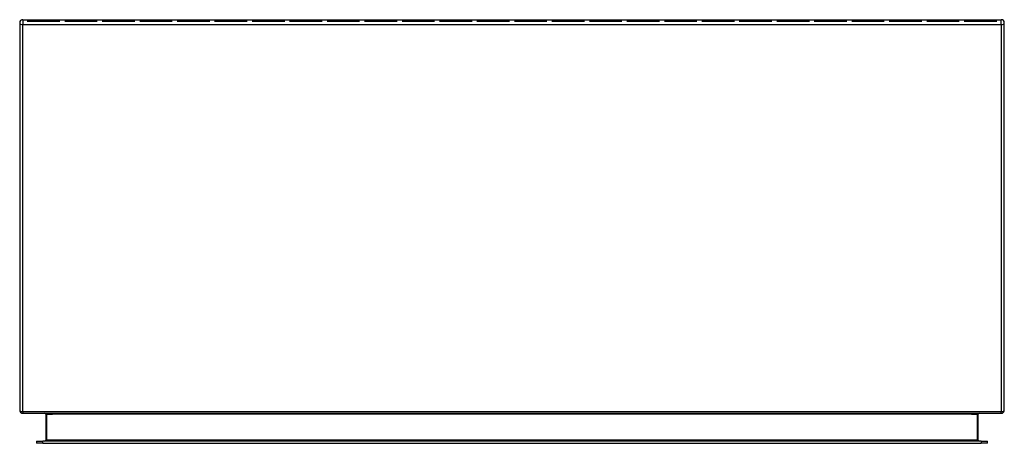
# Model space of a CAD drawing. Header units: inches. Extents: x 19.7 to 49.7, y 11.1 to 24.
import ezdxf

# ---------------------------------------------------------------- set-up
doc = ezdxf.new("R2010")
doc.units = ezdxf.units.IN
doc.header["$MEASUREMENT"] = 0
doc.layers.add('Visible Edges(ANSI)', color=7, linetype='Continuous', lineweight=25)
doc.layers.add('Visible Tangent Edges(ANSI)', color=7, linetype='Continuous', lineweight=25)

msp = doc.modelspace()

# ---------------------------------------------------------------- linework, layer by layer
at = {"layer": 'Visible Edges(ANSI)'}
for p, q in [((19.721, 23.884), (19.721, 12.082)), ((19.82, 23.983), (49.622, 23.983)), ((19.953, 23.933), (19.953, 23.933)), ((19.953, 23.933), (20.944, 23.933)), ((20.944, 23.933), (19.953, 23.933)), ((19.953, 23.933), (19.953, 23.933)), ((20.944, 23.933), (20.944, 23.933)), ((20.944, 23.933), (20.944, 23.933)), ((21.094, 23.933), (21.094, 23.933)), ((21.094, 23.933), (22.086, 23.933)), ((22.086, 23.933), (21.094, 23.933)), ((21.094, 23.933), (21.094, 23.933)), ((22.086, 23.933), (22.086, 23.933)), ((22.086, 23.933), (22.086, 23.933)), ((22.236, 23.933), (22.236, 23.933)), ((22.236, 23.933), (23.228, 23.933)), ((23.228, 23.933), (22.236, 23.933)), ((22.236, 23.933), (22.236, 23.933)), ((23.228, 23.933), (23.228, 23.933)), ((23.228, 23.933), (23.228, 23.933)), ((23.378, 23.933), (23.378, 23.933)), ((23.378, 23.933), (24.37, 23.933)), ((24.37, 23.933), (23.378, 23.933)), ((23.378, 23.933), (23.378, 23.933)), ((24.37, 23.933), (24.37, 23.933)), ((24.37, 23.933), (24.37, 23.933)), ((24.52, 23.933), (24.52, 23.933)), ((24.52, 23.933), (25.511, 23.933)), ((25.511, 23.933), (24.52, 23.933)), ((24.52, 23.933), (24.52, 23.933)), ((25.511, 23.933), (25.511, 23.933)), ((25.511, 23.933), (25.511, 23.933)), ((25.661, 23.933), (25.661, 23.933)), ((25.661, 23.933), (26.653, 23.933)), ((26.653, 23.933), (25.661, 23.933)), ((25.661, 23.933), (25.661, 23.933)), ((26.653, 23.933), (26.653, 23.933)), ((26.653, 23.933), (26.653, 23.933)), ((26.803, 23.933), (26.803, 23.933)), ((26.803, 23.933), (27.795, 23.933)), ((27.795, 23.933), (26.803, 23.933)), ((26.803, 23.933), (26.803, 23.933)), ((27.795, 23.933), (27.795, 23.933)), ((27.795, 23.933), (27.795, 23.933)), ((27.945, 23.933), (27.945, 23.933)), ((27.945, 23.933), (28.937, 23.933)), ((28.937, 23.933), (27.945, 23.933)), ((27.945, 23.933), (27.945, 23.933)), ((28.937, 23.933), (28.937, 23.933)), ((28.937, 23.933), (28.937, 23.933)), ((29.087, 23.937), (29.087, 23.937)), ((29.087, 23.933), (29.087, 23.933)), ((29.087, 23.933), (30.078, 23.933)), ((30.078, 23.933), (29.087, 23.933)), ((30.078, 23.933), (30.078, 23.933)), ((30.078, 23.933), (30.078, 23.933)), ((30.229, 23.937), (30.229, 23.937)), ((30.229, 23.933), (30.229, 23.933)), ((30.229, 23.933), (31.22, 23.933)), ((31.22, 23.933), (30.229, 23.933)), ((31.22, 23.933), (31.22, 23.933)), ((31.22, 23.933), (31.22, 23.933)), ((31.37, 23.937), (31.37, 23.937)), ((31.37, 23.933), (31.37, 23.933)), ((31.37, 23.933), (32.362, 23.933)), ((32.362, 23.933), (31.37, 23.933)), ((32.362, 23.933), (32.362, 23.933)), ((32.362, 23.933), (32.362, 23.933)), ((32.512, 23.933), (32.512, 23.933)), ((32.512, 23.933), (33.504, 23.933)), ((33.504, 23.933), (32.512, 23.933)), ((32.512, 23.933), (32.512, 23.933)), ((33.504, 23.933), (33.504, 23.933)), ((33.504, 23.933), (33.504, 23.933)), ((33.654, 23.933), (33.654, 23.933)), ((33.654, 23.933), (34.646, 23.933)), ((34.646, 23.933), (33.654, 23.933)), ((33.654, 23.933), (33.654, 23.933)), ((34.646, 23.933), (34.646, 23.933)), ((34.646, 23.933), (34.646, 23.933)), ((34.796, 23.933), (34.796, 23.933)), ((34.796, 23.933), (35.787, 23.933)), ((35.787, 23.933), (34.796, 23.933)), ((34.796, 23.933), (34.796, 23.933)), ((35.787, 23.933), (35.787, 23.933)), ((35.787, 23.933), (35.787, 23.933)), ((35.937, 23.933), (35.937, 23.933)), ((35.937, 23.933), (36.929, 23.933)), ((36.929, 23.933), (35.937, 23.933)), ((35.937, 23.933), (35.937, 23.933)), ((36.929, 23.933), (36.929, 23.933)), ((36.929, 23.933), (36.929, 23.933)), ((37.079, 23.933), (37.079, 23.933)), ((37.079, 23.933), (38.071, 23.933)), ((38.071, 23.933), (37.079, 23.933)), ((37.079, 23.933), (37.079, 23.933)), ((38.071, 23.933), (38.071, 23.933)), ((38.071, 23.933), (38.071, 23.933)), ((38.221, 23.937), (38.221, 23.937)), ((38.221, 23.933), (38.221, 23.933)), ((38.221, 23.933), (39.213, 23.933)), ((39.213, 23.933), (38.221, 23.933)), ((39.213, 23.933), (39.213, 23.933)), ((39.213, 23.933), (39.213, 23.933)), ((39.363, 23.937), (39.363, 23.937)), ((39.363, 23.933), (39.363, 23.933)), ((39.363, 23.933), (40.354, 23.933)), ((40.354, 23.933), (39.363, 23.933)), ((40.354, 23.933), (40.354, 23.933)), ((40.354, 23.933), (40.354, 23.933)), ((40.505, 23.937), (40.505, 23.937)), ((40.505, 23.933), (40.505, 23.933)), ((40.505, 23.933), (41.496, 23.933)), ((41.496, 23.933), (40.505, 23.933)), ((41.496, 23.933), (41.496, 23.933)), ((41.496, 23.933), (41.496, 23.933)), ((41.646, 23.933), (41.646, 23.933)), ((41.646, 23.933), (42.638, 23.933)), ((42.638, 23.933), (41.646, 23.933)), ((41.646, 23.933), (41.646, 23.933)), ((42.638, 23.933), (42.638, 23.933)), ((42.638, 23.933), (42.638, 23.933)), ((42.788, 23.933), (42.788, 23.933)), ((42.788, 23.933), (43.78, 23.933)), ((43.78, 23.933), (42.788, 23.933)), ((42.788, 23.933), (42.788, 23.933)), ((43.78, 23.933), (43.78, 23.933)), ((43.78, 23.933), (43.78, 23.933)), ((43.93, 23.933), (43.93, 23.933)), ((43.93, 23.933), (44.922, 23.933)), ((44.922, 23.933), (43.93, 23.933)), ((43.93, 23.933), (43.93, 23.933)), ((44.922, 23.933), (44.922, 23.933)), ((44.922, 23.933), (44.922, 23.933)), ((45.072, 23.933), (45.072, 23.933)), ((45.072, 23.933), (46.063, 23.933)), ((46.063, 23.933), (45.072, 23.933)), ((45.072, 23.933), (45.072, 23.933)), ((46.063, 23.933), (46.063, 23.933)), ((46.063, 23.933), (46.063, 23.933)), ((46.213, 23.933), (46.213, 23.933)), ((46.213, 23.933), (47.205, 23.933)), ((47.205, 23.933), (46.213, 23.933)), ((46.213, 23.933), (46.213, 23.933)), ((47.205, 23.933), (47.205, 23.933)), ((47.205, 23.933), (47.205, 23.933)), ((47.355, 23.933), (47.355, 23.933)), ((47.355, 23.933), (48.347, 23.933)), ((48.347, 23.933), (47.355, 23.933)), ((47.355, 23.933), (47.355, 23.933)), ((48.347, 23.933), (48.347, 23.933)), ((48.347, 23.933), (48.347, 23.933)), ((48.497, 23.933), (48.497, 23.933)), ((48.497, 23.933), (49.489, 23.933)), ((49.489, 23.933), (48.497, 23.933)), ((48.497, 23.933), (48.497, 23.933)), ((49.489, 23.933), (49.489, 23.933)), ((49.489, 23.933), (49.489, 23.933)), ((49.721, 12.082), (49.721, 23.884)), ((19.82, 11.983), (49.622, 11.983)), ((20.519, 11.952), (20.519, 11.166)), ((48.922, 11.166), (48.922, 11.952)), ((20.232, 11.135), (20.429, 11.135)), ((20.232, 11.135), (20.232, 11.067)), ((49.012, 11.135), (20.429, 11.135)), ((49.012, 11.135), (49.209, 11.135)), ((49.209, 11.067), (49.209, 11.135)), ((20.429, 11.067), (20.232, 11.067)), ((20.429, 11.067), (49.012, 11.067)), ((49.209, 11.067), (49.012, 11.067))]:
    msp.add_line(p, q, dxfattribs=at)
for centre, radius, start, end in [((19.82, 23.884), 0.099, 90, 180), ((49.622, 23.884), 0.099, 0, 90), ((19.82, 12.082), 0.099, 180, 270), ((49.622, 12.082), 0.099, 270, 0), ((20.488, 11.952), 0.031, 0, 90), ((48.953, 11.952), 0.031, 90, 180), ((20.488, 11.166), 0.031, 270, 0), ((48.953, 11.166), 0.031, 180, 270)]:
    msp.add_arc(centre, radius, start, end, dxfattribs=at)
at = {"layer": 'Visible Tangent Edges(ANSI)'}
for p, q in [((19.82, 23.983), (19.82, 23.834)), ((19.82, 12.032), (19.82, 23.834)), ((19.82, 23.834), (49.622, 23.834)), ((49.622, 23.834), (49.622, 23.983)), ((49.622, 23.834), (49.622, 12.032)), ((19.82, 12.032), (49.622, 12.032)), ((19.82, 12.032), (19.82, 11.983)), ((49.622, 11.983), (49.622, 12.032)), ((20.55, 11.952), (20.519, 11.952)), ((20.55, 11.166), (20.55, 11.952)), ((20.55, 11.952), (20.719, 11.952)), ((48.722, 11.952), (20.719, 11.952)), ((48.722, 11.952), (48.891, 11.952)), ((48.891, 11.952), (48.922, 11.952)), ((48.891, 11.952), (48.891, 11.166)), ((20.429, 11.067), (20.429, 11.135)), ((20.519, 11.166), (20.55, 11.166)), ((20.55, 11.166), (20.55, 11.135)), ((48.891, 11.166), (20.55, 11.166)), ((48.891, 11.166), (48.922, 11.166)), ((49.012, 11.135), (49.012, 11.067))]:
    msp.add_line(p, q, dxfattribs=at)
for centre, major_axis, start_param, end_param in [((19.82, 23.884), (-0.099, 0), 0, 1.570796), ((49.622, 23.884), (0.099, 0), 4.712389, 6.283185), ((19.82, 12.082), (-0.099, 0), 0, 1.570796), ((49.622, 12.082), (0.099, 0), 4.712389, 6.283185), ((20.488, 11.952), (0.062, 0), 0, 1.570796), ((48.953, 11.952), (-0.062, 0), 4.712389, 6.283185), ((48.953, 11.166), (-0.062, 0), 0, 1.570796)]:
    msp.add_ellipse(centre, major_axis=major_axis, ratio=0.5, start_param=start_param, end_param=end_param, dxfattribs=at)

doc.saveas('drawing.dxf')
